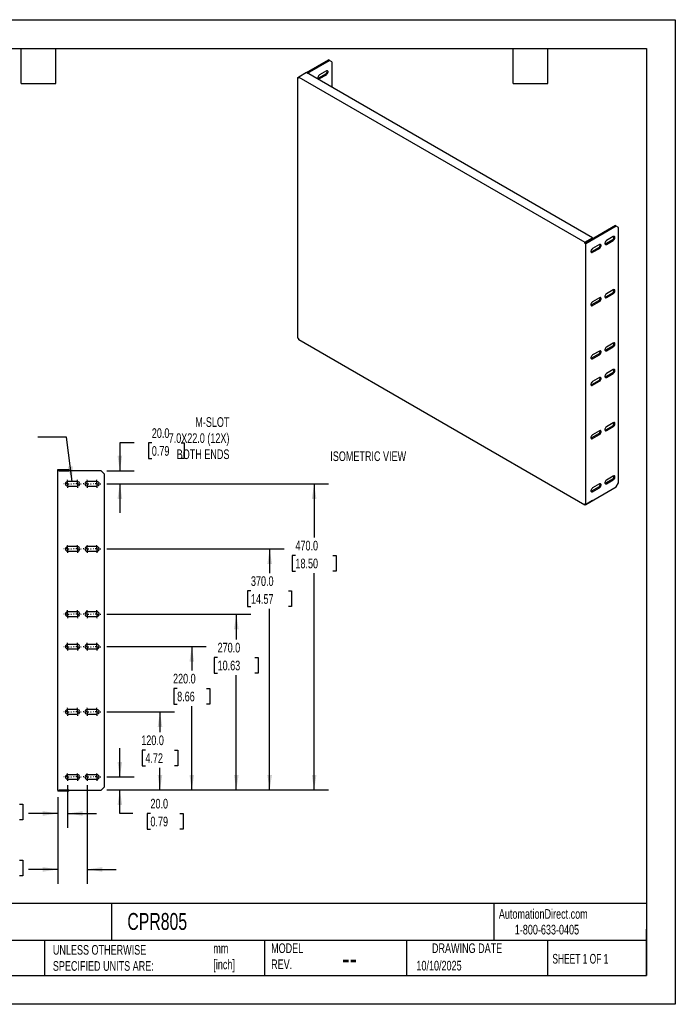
# Model space of a CAD drawing. Header units: millimetres. Extents: x 0 to 1956, y 0 to 1511.
# Tile 2 of 2: x 949 to 1956, y 0 to 1511. Entities that reach past the tile are written whole.
import ezdxf

# ---------------------------------------------------------------- set-up
doc = ezdxf.new("R2010")
doc.units = ezdxf.units.MM
doc.header["$LTSCALE"] = 7
doc.linetypes.add('CENTERX2', pattern=[20.32, 12.7, -2.54, 2.54, -2.54])
doc.layers.add('CENTER', color=40, linetype='CENTERX2')
doc.layers.add('DIMENSIONS', color=140, linetype='Continuous', lineweight=25)
doc.layers.add('TEXT', color=140, linetype='Continuous', lineweight=25)
doc.styles.add('SLDTEXTSTYLE0', font='TXT', dxfattribs={"width": 0.7})
doc.styles.add('SLDTEXTSTYLE1', font='TXT', dxfattribs={"width": 0.65})
doc.dimstyles.new('SLDDIMSTYLE1', dxfattribs={"dimtxt": 15.106055, "dimasz": 23.114, "dimexe": 0, "dimexo": 0.0625, "dimgap": 3.776514, "dimtad": 0, "dimtih": 1, "dimtoh": 1, "dimdec": 1, "dimrnd": 1e-09, "dimzin": 4, "dimdsep": 46, "dimtxsty": 'SLDTEXTSTYLE0', "dimsah": 1, "dimcen": 0.09, "dimadec": 0, "dimazin": 1, "dimtfac": 1, "dimtdec": 1, "dimtmove": 0, "dimatfit": 0, "dimfxl": 0, "dimfrac": 2, "dimtolj": 1, "dimtzin": 12, "dimarcsym": 0})
doc.dimstyles.new('SLDDIMSTYLE2', dxfattribs={"dimtxt": 15.106055, "dimasz": 23.114, "dimexe": 0, "dimexo": 0.0625, "dimgap": 3.776514, "dimtad": 0, "dimtih": 1, "dimtoh": 1, "dimdec": 1, "dimrnd": 1e-09, "dimzin": 4, "dimdsep": 46, "dimtxsty": 'SLDTEXTSTYLE0', "dimsah": 1, "dimcen": 0.09, "dimadec": 0, "dimazin": 1, "dimtfac": 1, "dimtdec": 1, "dimtofl": 0, "dimtmove": 0, "dimatfit": 3, "dimfxl": 0, "dimfrac": 2, "dimtolj": 1, "dimtzin": 12, "dimarcsym": 0})
doc.dimstyles.new('SLDDIMSTYLE3', dxfattribs={"dimtxt": 0.18, "dimasz": 23.114, "dimexe": 0, "dimexo": 0.0625, "dimgap": 0, "dimtad": 0, "dimtih": 1, "dimtoh": 1, "dimdec": 0, "dimrnd": 1e-09, "dimzin": 0, "dimdsep": 46, "dimtxsty": 'Standard', "dimsah": 1, "dimcen": 0.09, "dimadec": 0, "dimazin": 0, "dimtfac": 23.114, "dimtdec": 0, "dimtofl": 0, "dimtmove": 0, "dimatfit": 3, "dimfxl": 0, "dimfrac": 2, "dimtolj": 1, "dimtzin": 0, "dimarcsym": 0})

# ---------------------------------------------------------------- blocks, each defined once
blk = doc.blocks.new('_D_5')
at = {"layer": 'DIMENSIONS'}
for p, q in [((1124.7, 861.8), (1102.9, 861.8)), ((1102.9, 861.8), (1102.9, 819)), ((1152, 861.8), (1146.9, 861.8)), ((1146.9, 861.8), (1146.9, 837.7)), ((1196.9, 861.8), (1201.9, 861.8)), ((1201.9, 861.8), (1201.9, 837.7)), ((1146.9, 837.7), (1152, 837.7)), ((1201.9, 837.7), (1196.9, 837.7)), ((1083.1, 819), (1125.1, 819)), ((1082.7, 799), (1125.1, 799)), ((1102.9, 799), (1102.9, 754.5))]:
    blk.add_line(p, q, dxfattribs=at)
for points in [[(1102.9, 819), (1106.5, 842.1), (1099.3, 842.1)], [(1102.9, 799), (1099.3, 775.8), (1106.5, 775.8)]]:
    blk.add_solid(points, dxfattribs=at)
at = {"layer": 'DIMENSIONS', "char_height": 14.82, "attachment_point": 1, "style": 'SLDTEXTSTYLE0'}
for s, insert in [('20.0', (1152, 884.2)), ('0.79', (1152, 856.8))]:
    blk.add_mtext(s, dxfattribs=dict(at, insert=insert))
blk = doc.blocks.new('_D_6')
at = {"layer": 'DIMENSIONS'}
for p, q in [((1022.7, 336.6), (1022.7, 270.7)), ((1007.7, 318.1), (1007.7, 270.7)), ((904.1, 307), (899, 307)), ((899, 307), (899, 283)), ((949, 307), (954, 307)), ((954, 307), (954, 283)), ((1007.7, 292.9), (962.5, 292.9)), ((1022.7, 292.9), (1067.2, 292.9)), ((899, 283), (904.1, 283)), ((954, 283), (949, 283))]:
    blk.add_line(p, q, dxfattribs=at)
for points in [[(1007.7, 292.9), (984.6, 296.5), (984.6, 289.4)], [(1022.7, 292.9), (1045.8, 289.4), (1045.8, 296.5)]]:
    blk.add_solid(points, dxfattribs=at)
at = {"layer": 'DIMENSIONS', "char_height": 14.82, "attachment_point": 1, "style": 'SLDTEXTSTYLE0'}
for s, insert in [('15.0', (904.1, 329.5)), ('0.59', (904.1, 302.1)), ('SYM.', (901.8, 274.7))]:
    blk.add_mtext(s, dxfattribs=dict(at, insert=insert))
blk = doc.blocks.new('_D_7')
at = {"layer": 'DIMENSIONS'}
for p, q in [((1052.7, 336.6), (1052.7, 184.9)), ((1007.7, 318.1), (1007.7, 184.9)), ((904.1, 221.2), (899, 221.2)), ((899, 221.2), (899, 197.2)), ((949, 221.2), (954, 221.2)), ((954, 221.2), (954, 197.2)), ((899, 197.2), (904.1, 197.2)), ((954, 197.2), (949, 197.2)), ((1007.7, 207.1), (962.5, 207.1)), ((1052.7, 207.1), (1097.2, 207.1))]:
    blk.add_line(p, q, dxfattribs=at)
for points in [[(1007.7, 207.1), (984.6, 210.6), (984.6, 203.5)], [(1052.7, 207.1), (1075.8, 203.5), (1075.8, 210.6)]]:
    blk.add_solid(points, dxfattribs=at)
at = {"layer": 'DIMENSIONS', "char_height": 14.82, "attachment_point": 1, "style": 'SLDTEXTSTYLE0'}
for s, insert in [('45.0', (904.1, 243.7)), ('1.77', (904.1, 216.3)), ('SYM.', (901.8, 188.9))]:
    blk.add_mtext(s, dxfattribs=dict(at, insert=insert))
blk = doc.blocks.new('_D_8')
at = {"layer": 'DIMENSIONS'}
for p, q in [((1102.9, 349), (1102.9, 393.4)), ((1082.7, 349), (1125.1, 349)), ((1083.1, 329), (1125.1, 329)), ((1102.9, 292.9), (1102.9, 329)), ((1122.7, 292.9), (1102.9, 292.9)), ((1149.9, 292.9), (1144.8, 292.9)), ((1144.8, 292.9), (1144.8, 268.9)), ((1194.8, 292.9), (1199.9, 292.9)), ((1199.9, 292.9), (1199.9, 268.9)), ((1144.8, 268.9), (1149.9, 268.9)), ((1199.9, 268.9), (1194.8, 268.9))]:
    blk.add_line(p, q, dxfattribs=at)
for points in [[(1102.9, 349), (1106.5, 372.1), (1099.3, 372.1)], [(1102.9, 329), (1099.3, 305.8), (1106.5, 305.8)]]:
    blk.add_solid(points, dxfattribs=at)
at = {"layer": 'DIMENSIONS', "char_height": 14.82, "attachment_point": 1, "style": 'SLDTEXTSTYLE0'}
for s, insert in [('20.0', (1149.9, 315.4)), ('0.79', (1149.9, 288))]:
    blk.add_mtext(s, dxfattribs=dict(at, insert=insert))
blk = doc.blocks.new('_D_9')
at = {"layer": 'DIMENSIONS'}
for p, q in [((1082.7, 449), (1186.8, 449)), ((1164.5, 449), (1164.5, 417.6)), ((1142.1, 390.2), (1137, 390.2)), ((1137, 390.2), (1137, 366.2)), ((1187, 390.2), (1192.1, 390.2)), ((1192.1, 390.2), (1192.1, 366.2)), ((1137, 366.2), (1142.1, 366.2)), ((1164.5, 329), (1164.5, 362.8)), ((1192.1, 366.2), (1187, 366.2)), ((1083.1, 329), (1186.8, 329))]:
    blk.add_line(p, q, dxfattribs=at)
for points in [[(1164.5, 449), (1161, 425.8), (1168.1, 425.8)], [(1164.5, 329), (1168.1, 352.1), (1161, 352.1)]]:
    blk.add_solid(points, dxfattribs=at)
at = {"layer": 'DIMENSIONS', "char_height": 14.82, "attachment_point": 1, "style": 'SLDTEXTSTYLE0'}
for s, insert in [('120.0', (1135.8, 412.7)), ('4.72', (1142.1, 385.3))]:
    blk.add_mtext(s, dxfattribs=dict(at, insert=insert))
blk = doc.blocks.new('_D_10')
at = {"layer": 'DIMENSIONS'}
for p, q in [((1082.7, 549), (1235.6, 549)), ((1213.4, 549), (1213.4, 512.2)), ((1190.9, 484.8), (1185.8, 484.8)), ((1185.8, 484.8), (1185.8, 460.8)), ((1235.8, 484.8), (1240.9, 484.8)), ((1240.9, 484.8), (1240.9, 460.8)), ((1185.8, 460.8), (1190.9, 460.8)), ((1213.4, 329), (1213.4, 457.4)), ((1240.9, 460.8), (1235.8, 460.8)), ((1083.1, 329), (1235.6, 329))]:
    blk.add_line(p, q, dxfattribs=at)
for points in [[(1213.4, 549), (1209.8, 525.8), (1216.9, 525.8)], [(1213.4, 329), (1216.9, 352.1), (1209.8, 352.1)]]:
    blk.add_solid(points, dxfattribs=at)
at = {"layer": 'DIMENSIONS', "char_height": 14.82, "attachment_point": 1, "style": 'SLDTEXTSTYLE0'}
for s, insert in [('220.0', (1184.6, 507.3)), ('8.66', (1190.9, 479.9))]:
    blk.add_mtext(s, dxfattribs=dict(at, insert=insert))
blk = doc.blocks.new('_D_11')
at = {"layer": 'DIMENSIONS'}
for p, q in [((1082.7, 599), (1303.9, 599)), ((1281.7, 599), (1281.7, 559.8)), ((1253, 532.4), (1247.9, 532.4)), ((1247.9, 532.4), (1247.9, 508.4)), ((1310.4, 532.4), (1315.5, 532.4)), ((1315.5, 532.4), (1315.5, 508.4)), ((1247.9, 508.4), (1253, 508.4)), ((1281.7, 329), (1281.7, 505)), ((1315.5, 508.4), (1310.4, 508.4)), ((1083.1, 329), (1303.9, 329))]:
    blk.add_line(p, q, dxfattribs=at)
for points in [[(1281.7, 599), (1278.2, 575.8), (1285.3, 575.8)], [(1281.7, 329), (1285.3, 352.1), (1278.2, 352.1)]]:
    blk.add_solid(points, dxfattribs=at)
at = {"layer": 'DIMENSIONS', "char_height": 14.82, "attachment_point": 1, "style": 'SLDTEXTSTYLE0'}
for s, insert in [('270.0', (1253, 554.9)), ('10.63', (1253, 527.5))]:
    blk.add_mtext(s, dxfattribs=dict(at, insert=insert))
blk = doc.blocks.new('_D_12')
at = {"layer": 'DIMENSIONS'}
for p, q in [((1082.7, 699), (1355.2, 699)), ((1332.9, 699), (1332.9, 661.9)), ((1304.2, 634.5), (1299.1, 634.5)), ((1299.1, 634.5), (1299.1, 610.5)), ((1361.7, 634.5), (1366.7, 634.5)), ((1366.7, 634.5), (1366.7, 610.5)), ((1299.1, 610.5), (1304.2, 610.5)), ((1332.9, 329), (1332.9, 607.1)), ((1366.7, 610.5), (1361.7, 610.5)), ((1083.1, 329), (1355.2, 329))]:
    blk.add_line(p, q, dxfattribs=at)
for points in [[(1332.9, 699), (1329.4, 675.8), (1336.5, 675.8)], [(1332.9, 329), (1336.5, 352.1), (1329.4, 352.1)]]:
    blk.add_solid(points, dxfattribs=at)
at = {"layer": 'DIMENSIONS', "char_height": 14.82, "attachment_point": 1, "style": 'SLDTEXTSTYLE0'}
for s, insert in [('370.0', (1304.2, 657)), ('14.57', (1304.2, 629.6))]:
    blk.add_mtext(s, dxfattribs=dict(at, insert=insert))
blk = doc.blocks.new('_D_13')
at = {"layer": 'DIMENSIONS'}
for p, q in [((1082.7, 799), (1423.4, 799)), ((1401.2, 799), (1401.2, 716.4)), ((1372.5, 689), (1367.4, 689)), ((1367.4, 689), (1367.4, 665)), ((1429.9, 689), (1435, 689)), ((1435, 689), (1435, 665)), ((1367.4, 665), (1372.5, 665)), ((1435, 665), (1429.9, 665)), ((1401.2, 329), (1401.2, 661.6)), ((1083.1, 329), (1423.4, 329))]:
    blk.add_line(p, q, dxfattribs=at)
for points in [[(1401.2, 799), (1397.7, 775.8), (1404.8, 775.8)], [(1401.2, 329), (1404.8, 352.1), (1397.7, 352.1)]]:
    blk.add_solid(points, dxfattribs=at)
at = {"layer": 'DIMENSIONS', "char_height": 14.82, "attachment_point": 1, "style": 'SLDTEXTSTYLE0'}
for s, insert in [('470.0', (1372.5, 711.5)), ('18.50', (1372.5, 684.1))]:
    blk.add_mtext(s, dxfattribs=dict(at, insert=insert))
blk = doc.blocks.new('SW_CENTERMARKSYMBOL_0')
at = {"layer": 'CENTER', "color": 0}
for p, q in [((-5.08, 0), (-6.04, 0)), ((0, 0), (-2.54, 0)), ((0, 5.08), (0, 6.04)), ((0, 0), (0, 2.54)), ((0, 0), (0, -2.54)), ((0, 0), (2.54, 0)), ((5.08, 0), (6.04, 0)), ((0, -5.08), (0, -6.04))]:
    blk.add_line(p, q, dxfattribs=at)
blk = doc.blocks.new('SW_CENTERMARKSYMBOL_1')
at = {"layer": 'CENTER', "color": 0}
for p, q in [((-5.08, 0), (-6.04, 0)), ((0, 0), (-2.54, 0)), ((0, 5.08), (0, 6.04)), ((0, 0), (0, 2.54)), ((0, 0), (0, -2.54)), ((0, 0), (2.54, 0)), ((5.08, 0), (6.04, 0)), ((0, -5.08), (0, -6.04))]:
    blk.add_line(p, q, dxfattribs=at)
blk = doc.blocks.new('SW_CENTERMARKSYMBOL_2')
at = {"layer": 'CENTER', "color": 0}
for p, q in [((-5.08, 0), (-6.04, 0)), ((0, 0), (-2.54, 0)), ((0, 5.08), (0, 6.04)), ((0, 0), (0, 2.54)), ((0, 0), (0, -2.54)), ((0, 0), (2.54, 0)), ((5.08, 0), (6.04, 0)), ((0, -5.08), (0, -6.04))]:
    blk.add_line(p, q, dxfattribs=at)
blk = doc.blocks.new('SW_CENTERMARKSYMBOL_3')
at = {"layer": 'CENTER', "color": 0}
for p, q in [((-5.08, 0), (-6.04, 0)), ((0, 0), (-2.54, 0)), ((0, 5.08), (0, 6.04)), ((0, 0), (0, 2.54)), ((0, 0), (0, -2.54)), ((0, 0), (2.54, 0)), ((5.08, 0), (6.04, 0)), ((0, -5.08), (0, -6.04))]:
    blk.add_line(p, q, dxfattribs=at)
blk = doc.blocks.new('SW_CENTERMARKSYMBOL_4')
at = {"layer": 'CENTER', "color": 0}
for p, q in [((-5.08, 0), (-6.04, 0)), ((0, 0), (-2.54, 0)), ((0, 5.08), (0, 6.04)), ((0, 0), (0, 2.54)), ((0, 0), (0, -2.54)), ((0, 0), (2.54, 0)), ((5.08, 0), (6.04, 0)), ((0, -5.08), (0, -6.04))]:
    blk.add_line(p, q, dxfattribs=at)
blk = doc.blocks.new('SW_CENTERMARKSYMBOL_5')
at = {"layer": 'CENTER', "color": 0}
for p, q in [((-5.08, 0), (-6.04, 0)), ((0, 0), (-2.54, 0)), ((0, 5.08), (0, 6.04)), ((0, 0), (0, 2.54)), ((0, 0), (0, -2.54)), ((0, 0), (2.54, 0)), ((5.08, 0), (6.04, 0)), ((0, -5.08), (0, -6.04))]:
    blk.add_line(p, q, dxfattribs=at)
blk = doc.blocks.new('SW_CENTERMARKSYMBOL_6')
at = {"layer": 'CENTER', "color": 0}
for p, q in [((-5.08, 0), (-6.04, 0)), ((0, 0), (-2.54, 0)), ((0, 5.08), (0, 6.04)), ((0, 0), (0, 2.54)), ((0, 0), (0, -2.54)), ((0, 0), (2.54, 0)), ((5.08, 0), (6.04, 0)), ((0, -5.08), (0, -6.04))]:
    blk.add_line(p, q, dxfattribs=at)
blk = doc.blocks.new('SW_CENTERMARKSYMBOL_7')
at = {"layer": 'CENTER', "color": 0}
for p, q in [((-5.08, 0), (-6.04, 0)), ((0, 0), (-2.54, 0)), ((0, 5.08), (0, 6.04)), ((0, 0), (0, 2.54)), ((0, 0), (0, -2.54)), ((0, 0), (2.54, 0)), ((5.08, 0), (6.04, 0)), ((0, -5.08), (0, -6.04))]:
    blk.add_line(p, q, dxfattribs=at)
blk = doc.blocks.new('SW_CENTERMARKSYMBOL_8')
at = {"layer": 'CENTER', "color": 0}
for p, q in [((-5.08, 0), (-6.04, 0)), ((0, 0), (-2.54, 0)), ((0, 5.08), (0, 6.04)), ((0, 0), (0, 2.54)), ((0, 0), (0, -2.54)), ((0, 0), (2.54, 0)), ((5.08, 0), (6.04, 0)), ((0, -5.08), (0, -6.04))]:
    blk.add_line(p, q, dxfattribs=at)
blk = doc.blocks.new('SW_CENTERMARKSYMBOL_9')
at = {"layer": 'CENTER', "color": 0}
for p, q in [((-5.08, 0), (-6.04, 0)), ((0, 0), (-2.54, 0)), ((0, 5.08), (0, 6.04)), ((0, 0), (0, 2.54)), ((0, 0), (0, -2.54)), ((0, 0), (2.54, 0)), ((5.08, 0), (6.04, 0)), ((0, -5.08), (0, -6.04))]:
    blk.add_line(p, q, dxfattribs=at)
blk = doc.blocks.new('SW_CENTERMARKSYMBOL_10')
at = {"layer": 'CENTER', "color": 0}
for p, q in [((-5.08, 0), (-6.04, 0)), ((0, 0), (-2.54, 0)), ((0, 5.08), (0, 6.04)), ((0, 0), (0, 2.54)), ((0, 0), (0, -2.54)), ((0, 0), (2.54, 0)), ((5.08, 0), (6.04, 0)), ((0, -5.08), (0, -6.04))]:
    blk.add_line(p, q, dxfattribs=at)
blk = doc.blocks.new('SW_CENTERMARKSYMBOL_11')
at = {"layer": 'CENTER', "color": 0}
for p, q in [((-5.08, 0), (-6.04, 0)), ((0, 0), (-2.54, 0)), ((0, 5.08), (0, 6.04)), ((0, 0), (0, 2.54)), ((0, 0), (0, -2.54)), ((0, 0), (2.54, 0)), ((5.08, 0), (6.04, 0)), ((0, -5.08), (0, -6.04))]:
    blk.add_line(p, q, dxfattribs=at)
blk = doc.blocks.new('SW_CENTERMARKSYMBOL_12')
at = {"layer": 'CENTER', "color": 0}
for p, q in [((-5.08, 0), (-6.04, 0)), ((0, 0), (-2.54, 0)), ((0, 5.08), (0, 6.04)), ((0, 0), (0, 2.54)), ((0, 0), (0, -2.54)), ((0, 0), (2.54, 0)), ((5.08, 0), (6.04, 0)), ((0, -5.08), (0, -6.04))]:
    blk.add_line(p, q, dxfattribs=at)
blk = doc.blocks.new('SW_CENTERMARKSYMBOL_13')
at = {"layer": 'CENTER', "color": 0}
for p, q in [((-5.08, 0), (-6.04, 0)), ((0, 0), (-2.54, 0)), ((0, 5.08), (0, 6.04)), ((0, 0), (0, 2.54)), ((0, 0), (0, -2.54)), ((0, 0), (2.54, 0)), ((5.08, 0), (6.04, 0)), ((0, -5.08), (0, -6.04))]:
    blk.add_line(p, q, dxfattribs=at)
blk = doc.blocks.new('SW_CENTERMARKSYMBOL_14')
at = {"layer": 'CENTER', "color": 0}
for p, q in [((-5.08, 0), (-6.04, 0)), ((0, 0), (-2.54, 0)), ((0, 5.08), (0, 6.04)), ((0, 0), (0, 2.54)), ((0, 0), (0, -2.54)), ((0, 0), (2.54, 0)), ((5.08, 0), (6.04, 0)), ((0, -5.08), (0, -6.04))]:
    blk.add_line(p, q, dxfattribs=at)
blk = doc.blocks.new('SW_CENTERMARKSYMBOL_15')
at = {"layer": 'CENTER', "color": 0}
for p, q in [((-5.08, 0), (-6.04, 0)), ((0, 0), (-2.54, 0)), ((0, 5.08), (0, 6.04)), ((0, 0), (0, 2.54)), ((0, 0), (0, -2.54)), ((0, 0), (2.54, 0)), ((5.08, 0), (6.04, 0)), ((0, -5.08), (0, -6.04))]:
    blk.add_line(p, q, dxfattribs=at)
blk = doc.blocks.new('SW_CENTERMARKSYMBOL_16')
at = {"layer": 'CENTER', "color": 0}
for p, q in [((-5.08, 0), (-6.04, 0)), ((0, 0), (-2.54, 0)), ((0, 5.08), (0, 6.04)), ((0, 0), (0, 2.54)), ((0, 0), (0, -2.54)), ((0, 0), (2.54, 0)), ((5.08, 0), (6.04, 0)), ((0, -5.08), (0, -6.04))]:
    blk.add_line(p, q, dxfattribs=at)
blk = doc.blocks.new('SW_CENTERMARKSYMBOL_17')
at = {"layer": 'CENTER', "color": 0}
for p, q in [((-5.08, 0), (-6.04, 0)), ((0, 0), (-2.54, 0)), ((0, 5.08), (0, 6.04)), ((0, 0), (0, 2.54)), ((0, 0), (0, -2.54)), ((0, 0), (2.54, 0)), ((5.08, 0), (6.04, 0)), ((0, -5.08), (0, -6.04))]:
    blk.add_line(p, q, dxfattribs=at)
blk = doc.blocks.new('SW_CENTERMARKSYMBOL_18')
at = {"layer": 'CENTER', "color": 0}
for p, q in [((-5.08, 0), (-6.04, 0)), ((0, 0), (-2.54, 0)), ((0, 5.08), (0, 6.04)), ((0, 0), (0, 2.54)), ((0, 0), (0, -2.54)), ((0, 0), (2.54, 0)), ((5.08, 0), (6.04, 0)), ((0, -5.08), (0, -6.04))]:
    blk.add_line(p, q, dxfattribs=at)
blk = doc.blocks.new('SW_CENTERMARKSYMBOL_19')
at = {"layer": 'CENTER', "color": 0}
for p, q in [((-5.08, 0), (-6.04, 0)), ((0, 0), (-2.54, 0)), ((0, 5.08), (0, 6.04)), ((0, 0), (0, 2.54)), ((0, 0), (0, -2.54)), ((0, 0), (2.54, 0)), ((5.08, 0), (6.04, 0)), ((0, -5.08), (0, -6.04))]:
    blk.add_line(p, q, dxfattribs=at)
blk = doc.blocks.new('SW_CENTERMARKSYMBOL_20')
at = {"layer": 'CENTER', "color": 0}
for p, q in [((-5.08, 0), (-6.04, 0)), ((0, 0), (-2.54, 0)), ((0, 5.08), (0, 6.04)), ((0, 0), (0, 2.54)), ((0, 0), (0, -2.54)), ((0, 0), (2.54, 0)), ((5.08, 0), (6.04, 0)), ((0, -5.08), (0, -6.04))]:
    blk.add_line(p, q, dxfattribs=at)
blk = doc.blocks.new('SW_CENTERMARKSYMBOL_21')
at = {"layer": 'CENTER', "color": 0}
for p, q in [((-5.08, 0), (-6.04, 0)), ((0, 0), (-2.54, 0)), ((0, 5.08), (0, 6.04)), ((0, 0), (0, 2.54)), ((0, 0), (0, -2.54)), ((0, 0), (2.54, 0)), ((5.08, 0), (6.04, 0)), ((0, -5.08), (0, -6.04))]:
    blk.add_line(p, q, dxfattribs=at)
blk = doc.blocks.new('SW_CENTERMARKSYMBOL_22')
at = {"layer": 'CENTER', "color": 0}
for p, q in [((-5.08, 0), (-6.04, 0)), ((0, 0), (-2.54, 0)), ((0, 5.08), (0, 6.04)), ((0, 0), (0, 2.54)), ((0, 0), (0, -2.54)), ((0, 0), (2.54, 0)), ((5.08, 0), (6.04, 0)), ((0, -5.08), (0, -6.04))]:
    blk.add_line(p, q, dxfattribs=at)
blk = doc.blocks.new('SW_CENTERMARKSYMBOL_23')
at = {"layer": 'CENTER', "color": 0}
for p, q in [((-5.08, 0), (-6.04, 0)), ((0, 0), (-2.54, 0)), ((0, 5.08), (0, 6.04)), ((0, 0), (0, 2.54)), ((0, 0), (0, -2.54)), ((0, 0), (2.54, 0)), ((5.08, 0), (6.04, 0)), ((0, -5.08), (0, -6.04))]:
    blk.add_line(p, q, dxfattribs=at)

msp = doc.modelspace()

# ---------------------------------------------------------------- linework, layer by layer
at = {"color": 7, "linetype": 'Continuous'}
for p, q in [((0.02, 1511.32), (1955.82, 1511.32)), ((1955.82, 1511.32), (1955.82, 0.02)), ((1955.82, 0.02), (0.02, 0.02))]:
    msp.add_line(p, q, dxfattribs=at)
for p, q in [((1389.67, 1430.2), (1423.26, 1449.59)), ((1391.09, 1429.38), (1424.68, 1448.77)), ((1424.68, 1448.77), (1423.26, 1449.59)), ((1428.21, 1446.73), (1424.68, 1448.77)), ((1428.21, 1446.73), (1428.21, 1407.95)), ((1376.24, 1422.44), (1377.65, 1423.26)), ((1376.24, 1022.34), (1376.24, 1422.44)), ((1377.65, 1421.62), (1376.24, 1422.44)), ((1389.67, 1430.2), (1377.65, 1423.26)), ((1377.65, 1421.62), (1377.65, 1423.26)), ((1377.65, 1423.26), (1816.76, 1169.77)), ((1828.78, 1176.71), (1389.67, 1430.2)), ((1418.66, 1427.75), (1408.06, 1421.62)), ((1408.06, 1421.62), (1409.47, 1420.81)), ((1420.08, 1432.65), (1409.47, 1426.52)), ((1409.47, 1420.81), (1420.08, 1426.93)), ((1418.66, 1427.75), (1420.08, 1426.93)), ((1863.79, 1195.28), (1818.18, 1168.95)), ((1865.2, 1194.46), (1818.18, 1167.31)), ((1865.2, 1194.46), (1863.79, 1195.28)), ((1868.74, 1192.42), (1865.2, 1194.46)), ((1868.74, 800.48), (1868.74, 1192.42)), ((1816.76, 1169.77), (1828.78, 1176.71)), ((1816.76, 1168.13), (1816.76, 1169.77)), ((1818.18, 1168.95), (1816.76, 1168.13)), ((1816.76, 1168.13), (1818.18, 1167.31)), ((1818.18, 1168.95), (1828.78, 1175.07)), ((1818.18, 1168.95), (1818.18, 1168.95)), ((1818.18, 1168.95), (1818.18, 1168.95)), ((1818.18, 767.21), (1818.18, 1167.31)), ((1828.78, 1176.71), (1828.78, 1175.07)), ((1839.39, 1166.09), (1828.79, 1159.97)), ((1859.19, 1173.44), (1848.59, 1167.31)), ((1850, 1166.5), (1848.59, 1167.31)), ((1860.61, 1178.34), (1850, 1172.21)), ((1850, 1166.5), (1860.61, 1172.62)), ((1860.61, 1172.62), (1859.19, 1173.44)), ((1837.98, 1161.19), (1827.37, 1155.07)), ((1828.79, 1154.25), (1827.37, 1155.07)), ((1828.79, 1154.25), (1839.39, 1160.37)), ((1839.39, 1160.37), (1837.98, 1161.19)), ((1859.19, 1091.78), (1848.59, 1085.66)), ((1860.61, 1096.68), (1850, 1090.56)), ((1850, 1084.84), (1860.61, 1090.97)), ((1860.61, 1090.97), (1859.19, 1091.78)), ((1837.98, 1079.54), (1827.37, 1073.41)), ((1828.79, 1072.6), (1827.37, 1073.41)), ((1839.39, 1084.43), (1828.79, 1078.31)), ((1828.79, 1072.6), (1839.39, 1078.72)), ((1839.39, 1078.72), (1837.98, 1079.54)), ((1850, 1084.84), (1848.59, 1085.66)), ((1377.65, 1021.52), (1376.24, 1022.34)), ((1377.65, 1019.89), (1377.65, 1021.52)), ((1816.76, 766.39), (1377.65, 1019.89)), ((1860.61, 1015.03), (1850, 1008.9)), ((1837.98, 997.88), (1827.37, 991.76)), ((1839.39, 1002.78), (1828.79, 996.66)), ((1839.39, 997.06), (1837.98, 997.88)), ((1859.19, 1010.13), (1848.59, 1004)), ((1850, 1003.19), (1848.59, 1004)), ((1850, 1003.19), (1860.61, 1009.31)), ((1860.61, 1009.31), (1859.19, 1010.13)), ((1828.79, 990.94), (1827.37, 991.76)), ((1828.79, 990.94), (1839.39, 997.06)), ((1859.19, 969.3), (1848.59, 963.18)), ((1860.61, 974.2), (1850, 968.08)), ((1850, 962.36), (1860.61, 968.48)), ((1860.61, 968.48), (1859.19, 969.3)), ((1837.98, 957.05), (1827.37, 950.93)), ((1839.39, 961.95), (1828.79, 955.83)), ((1828.79, 950.11), (1839.39, 956.24)), ((1839.39, 956.24), (1837.98, 957.05)), ((1850, 962.36), (1848.59, 963.18)), ((1828.79, 950.11), (1827.37, 950.93)), ((1860.61, 892.55), (1850, 886.42)), ((1839.39, 880.3), (1828.79, 874.18)), ((1859.19, 887.65), (1848.59, 881.52)), ((1850, 880.71), (1848.59, 881.52)), ((1850, 880.71), (1860.61, 886.83)), ((1860.61, 886.83), (1859.19, 887.65)), ((1837.98, 875.4), (1827.37, 869.28)), ((1828.79, 868.46), (1827.37, 869.28)), ((1828.79, 868.46), (1839.39, 874.58)), ((1839.39, 874.58), (1837.98, 875.4)), ((1007.72, 820.96), (1024.72, 820.96)), ((1007.72, 818.95), (1007.72, 820.96)), ((1007.72, 328.96), (1007.72, 818.95)), ((1074.22, 818.95), (1007.72, 818.95)), ((1009.72, 818.96), (1024.72, 818.96)), ((1009.72, 818.95), (1009.72, 818.96)), ((1024.72, 820.96), (1024.72, 818.96)), ((1079.22, 813.96), (1074.22, 818.95)), ((1037.72, 802.46), (1022.72, 802.46)), ((1067.72, 802.46), (1052.72, 802.46)), ((1079.22, 333.96), (1079.22, 813.96)), ((1859.19, 805.99), (1848.59, 799.87)), ((1860.61, 810.89), (1850, 804.77)), ((1850, 799.05), (1860.61, 805.18)), ((1860.61, 805.18), (1859.19, 805.99)), ((1022.72, 795.46), (1037.72, 795.46)), ((1052.72, 795.46), (1067.72, 795.46)), ((1818.18, 767.21), (1865.2, 794.36)), ((1837.98, 793.75), (1827.37, 787.62)), ((1828.79, 786.81), (1827.37, 787.62)), ((1839.39, 798.65), (1828.79, 792.52)), ((1828.79, 786.81), (1839.39, 792.93)), ((1839.39, 792.93), (1837.98, 793.75)), ((1850, 799.05), (1848.59, 799.87)), ((1865.2, 794.36), (1868.74, 800.48)), ((1828.78, 773.33), (1816.76, 766.39)), ((1828.78, 773.33), (1828.78, 773.33)), ((1818.18, 767.21), (1816.76, 768.03)), ((1816.76, 768.03), (1816.76, 766.39)), ((1037.72, 702.46), (1022.72, 702.46)), ((1022.72, 695.46), (1037.72, 695.46)), ((1067.72, 702.46), (1052.72, 702.46)), ((1052.72, 695.46), (1067.72, 695.46)), ((1037.72, 602.46), (1022.72, 602.46)), ((1022.72, 595.46), (1037.72, 595.46)), ((1067.72, 602.46), (1052.72, 602.46)), ((1052.72, 595.46), (1067.72, 595.46)), ((1037.72, 552.46), (1022.72, 552.46)), ((1022.72, 545.46), (1037.72, 545.46)), ((1067.72, 552.46), (1052.72, 552.46)), ((1052.72, 545.46), (1067.72, 545.46)), ((1037.72, 452.46), (1022.72, 452.46)), ((1022.72, 445.46), (1037.72, 445.46)), ((1067.72, 452.46), (1052.72, 452.46)), ((1052.72, 445.46), (1067.72, 445.46)), ((1037.72, 352.46), (1022.72, 352.46)), ((1067.72, 352.46), (1052.72, 352.46)), ((1022.72, 345.46), (1037.72, 345.46)), ((1052.72, 345.46), (1067.72, 345.46)), ((1074.22, 328.96), (1079.22, 333.96)), ((1007.72, 328.96), (1074.22, 328.96)), ((1007.72, 328.96), (1007.72, 326.96)), ((1024.72, 326.96), (1007.72, 326.96)), ((1024.72, 328.96), (1009.72, 328.96)), ((1009.72, 328.96), (1009.72, 328.96)), ((1024.72, 326.96), (1024.72, 328.96))]:
    msp.add_line(p, q)
at = {"flags": 128}
for points in [[(1409.47, 1426.52), (1408.63, 1425.86), (1407.88, 1424.94), (1407.33, 1423.86), (1407.03, 1422.75), (1407.03, 1421.76), (1407.33, 1421), (1407.88, 1420.56), (1408.63, 1420.49), (1409.47, 1420.81)], [(1408.06, 1421.62), (1407.21, 1421.31), (1407.16, 1421.3)], [(1420.08, 1426.93), (1420.92, 1427.59), (1421.67, 1428.52), (1422.22, 1429.6), (1422.52, 1430.7), (1422.52, 1431.69), (1422.22, 1432.45), (1421.67, 1432.9), (1420.92, 1432.96), (1420.08, 1432.65)], [(1839.39, 1160.37), (1840.24, 1161.03), (1840.98, 1161.96), (1841.54, 1163.04), (1841.83, 1164.14), (1841.83, 1165.13), (1841.54, 1165.9), (1840.98, 1166.34), (1840.24, 1166.41), (1839.39, 1166.09)], [(1850, 1172.21), (1849.15, 1171.55), (1848.41, 1170.63), (1847.86, 1169.55), (1847.56, 1168.44), (1847.56, 1167.45), (1847.86, 1166.69), (1848.41, 1166.25), (1849.15, 1166.18), (1850, 1166.5)], [(1848.59, 1167.31), (1847.74, 1167), (1847.69, 1166.99)], [(1860.61, 1172.62), (1861.45, 1173.28), (1862.2, 1174.21), (1862.75, 1175.29), (1863.04, 1176.39), (1863.04, 1177.38), (1862.75, 1178.14), (1862.2, 1178.58), (1861.45, 1178.65), (1860.61, 1178.34)], [(1828.79, 1159.97), (1827.94, 1159.3), (1827.2, 1158.38), (1826.64, 1157.3), (1826.35, 1156.2), (1826.35, 1155.2), (1826.64, 1154.44), (1827.2, 1154), (1827.94, 1153.93), (1828.79, 1154.25)], [(1827.37, 1155.07), (1826.53, 1154.75), (1826.48, 1154.74)], [(1850, 1090.56), (1849.15, 1089.9), (1848.41, 1088.97), (1847.86, 1087.89), (1847.56, 1086.79), (1847.56, 1085.8), (1847.86, 1085.03), (1848.41, 1084.59), (1849.15, 1084.53), (1850, 1084.84)], [(1860.61, 1090.97), (1861.45, 1091.63), (1862.2, 1092.55), (1862.75, 1093.63), (1863.04, 1094.73), (1863.04, 1095.73), (1862.75, 1096.49), (1862.2, 1096.93), (1861.45, 1097), (1860.61, 1096.68)], [(1828.79, 1078.31), (1827.94, 1077.65), (1827.2, 1076.72), (1826.64, 1075.65), (1826.35, 1074.54), (1826.35, 1073.55), (1826.64, 1072.79), (1827.2, 1072.35), (1827.94, 1072.28), (1828.79, 1072.6)], [(1827.37, 1073.41), (1826.53, 1073.1), (1826.48, 1073.09)], [(1839.39, 1078.72), (1840.24, 1079.38), (1840.98, 1080.31), (1841.54, 1081.39), (1841.83, 1082.49), (1841.83, 1083.48), (1841.54, 1084.24), (1840.98, 1084.68), (1840.24, 1084.75), (1839.39, 1084.43)], [(1848.59, 1085.66), (1847.74, 1085.34), (1847.69, 1085.34)], [(1860.61, 1009.31), (1861.45, 1009.97), (1862.2, 1010.9), (1862.75, 1011.98), (1863.04, 1013.08), (1863.04, 1014.07), (1862.75, 1014.84), (1862.2, 1015.28), (1861.45, 1015.34), (1860.61, 1015.03)], [(1839.39, 997.06), (1840.24, 997.73), (1840.98, 998.65), (1841.54, 999.73), (1841.83, 1000.83), (1841.83, 1001.83), (1841.54, 1002.59), (1840.98, 1003.03), (1840.24, 1003.1), (1839.39, 1002.78)], [(1850, 1008.9), (1849.15, 1008.24), (1848.41, 1007.32), (1847.86, 1006.24), (1847.56, 1005.14), (1847.56, 1004.14), (1847.86, 1003.38), (1848.41, 1002.94), (1849.15, 1002.87), (1850, 1003.19)], [(1848.59, 1004), (1847.74, 1003.69), (1847.69, 1003.68)], [(1828.79, 996.66), (1827.94, 996), (1827.2, 995.07), (1826.64, 993.99), (1826.35, 992.89), (1826.35, 991.9), (1826.64, 991.13), (1827.2, 990.69), (1827.94, 990.63), (1828.79, 990.94)], [(1827.37, 991.76), (1826.53, 991.44), (1826.48, 991.44)], [(1850, 968.08), (1849.15, 967.42), (1848.41, 966.49), (1847.86, 965.41), (1847.56, 964.31), (1847.56, 963.32), (1847.86, 962.55), (1848.41, 962.11), (1849.15, 962.04), (1850, 962.36)], [(1860.61, 968.48), (1861.45, 969.15), (1862.2, 970.07), (1862.75, 971.15), (1863.04, 972.25), (1863.04, 973.25), (1862.75, 974.01), (1862.2, 974.45), (1861.45, 974.52), (1860.61, 974.2)], [(1828.79, 955.83), (1827.94, 955.17), (1827.2, 954.24), (1826.64, 953.16), (1826.35, 952.06), (1826.35, 951.07), (1826.64, 950.31), (1827.2, 949.87), (1827.94, 949.8), (1828.79, 950.11)], [(1839.39, 956.24), (1840.24, 956.9), (1840.98, 957.82), (1841.54, 958.9), (1841.83, 960.01), (1841.83, 961), (1841.54, 961.76), (1840.98, 962.2), (1840.24, 962.27), (1839.39, 961.95)], [(1848.59, 963.18), (1847.74, 962.86), (1847.69, 962.85)], [(1827.37, 950.93), (1826.53, 950.61), (1826.48, 950.61)], [(1860.61, 886.83), (1861.45, 887.49), (1862.2, 888.42), (1862.75, 889.5), (1863.04, 890.6), (1863.04, 891.59), (1862.75, 892.35), (1862.2, 892.8), (1861.45, 892.86), (1860.61, 892.55)], [(1839.39, 874.58), (1840.24, 875.24), (1840.98, 876.17), (1841.54, 877.25), (1841.83, 878.35), (1841.83, 879.35), (1841.54, 880.11), (1840.98, 880.55), (1840.24, 880.62), (1839.39, 880.3)], [(1850, 886.42), (1849.15, 885.76), (1848.41, 884.84), (1847.86, 883.76), (1847.56, 882.65), (1847.56, 881.66), (1847.86, 880.9), (1848.41, 880.46), (1849.15, 880.39), (1850, 880.71)], [(1848.59, 881.52), (1847.74, 881.21), (1847.69, 881.2)], [(1828.79, 874.18), (1827.94, 873.52), (1827.2, 872.59), (1826.64, 871.51), (1826.35, 870.41), (1826.35, 869.42), (1826.64, 868.65), (1827.2, 868.21), (1827.94, 868.14), (1828.79, 868.46)], [(1827.37, 869.28), (1826.53, 868.96), (1826.48, 868.95)], [(1850, 804.77), (1849.15, 804.11), (1848.41, 803.18), (1847.86, 802.1), (1847.56, 801), (1847.56, 800.01), (1847.86, 799.24), (1848.41, 798.8), (1849.15, 798.74), (1850, 799.05)], [(1860.61, 805.18), (1861.45, 805.84), (1862.2, 806.76), (1862.75, 807.84), (1863.04, 808.94), (1863.04, 809.94), (1862.75, 810.7), (1862.2, 811.14), (1861.45, 811.21), (1860.61, 810.89)], [(1828.79, 792.52), (1827.94, 791.86), (1827.2, 790.94), (1826.64, 789.86), (1826.35, 788.75), (1826.35, 787.76), (1826.64, 787), (1827.2, 786.56), (1827.94, 786.49), (1828.79, 786.81)], [(1827.37, 787.62), (1826.53, 787.31), (1826.48, 787.3)], [(1839.39, 792.93), (1840.24, 793.59), (1840.98, 794.52), (1841.54, 795.6), (1841.83, 796.7), (1841.83, 797.69), (1841.54, 798.45), (1840.98, 798.9), (1840.24, 798.96), (1839.39, 798.65)], [(1848.59, 799.87), (1847.74, 799.55), (1847.69, 799.55)]]:
    msp.add_lwpolyline(points, dxfattribs=at)
for centre, radius, start, end in [((1416.36, 1431.89), 4.74, 299.09059, 13.2284), ((1835.68, 1165.33), 4.74, 299.09059, 13.2284), ((1856.89, 1177.57), 4.74, 299.09059, 13.2284), ((1856.89, 1095.92), 4.74, 299.09059, 13.2284), ((1835.68, 1083.67), 4.74, 299.09059, 13.2284), ((1856.89, 1014.27), 4.74, 299.09059, 13.2284), ((1835.68, 1002.02), 4.74, 299.09059, 13.2284), ((1856.89, 973.44), 4.74, 299.09058, 13.2284), ((1835.68, 961.19), 4.74, 299.09058, 13.2284), ((1856.89, 891.79), 4.74, 299.09058, 13.2284), ((1835.68, 879.54), 4.74, 299.09058, 13.2284), ((1022.72, 798.96), 3.5, 90, 269.99999), ((1037.72, 798.96), 3.5, 270.00001, 90.00001), ((1052.72, 798.96), 3.5, 90, 269.99999), ((1067.72, 798.96), 3.5, 270.00001, 90.00001), ((1856.89, 810.13), 4.74, 299.09058, 13.2284), ((1835.68, 797.88), 4.74, 299.09058, 13.2284), ((1022.72, 698.96), 3.5, 90, 269.99999), ((1037.72, 698.96), 3.5, 270.00001, 90.00001), ((1052.72, 698.96), 3.5, 90, 269.99999), ((1067.72, 698.96), 3.5, 270.00001, 90.00001), ((1022.72, 598.96), 3.5, 90, 269.99999), ((1037.72, 598.96), 3.5, 270.00001, 90.00001), ((1052.72, 598.96), 3.5, 90, 269.99999), ((1067.72, 598.96), 3.5, 270.00001, 90.00001), ((1022.72, 548.96), 3.5, 90.00001, 270), ((1037.72, 548.96), 3.5, 269.99999, 89.99999), ((1052.72, 548.96), 3.5, 90.00001, 270), ((1067.72, 548.96), 3.5, 269.99999, 89.99999), ((1022.72, 448.96), 3.5, 90.00001, 270), ((1037.72, 448.96), 3.5, 269.99999, 89.99999), ((1052.72, 448.96), 3.5, 90.00001, 270), ((1067.72, 448.96), 3.5, 269.99999, 89.99999), ((1022.72, 348.96), 3.5, 90.00001, 270), ((1037.72, 348.96), 3.5, 269.99999, 89.99999), ((1052.72, 348.96), 3.5, 90.00001, 270), ((1067.72, 348.96), 3.5, 269.99999, 89.99999)]:
    msp.add_arc(centre, radius, start, end)
at = {"layer": 'TEXT'}
for p, q in [((44.45, 1466.85), (1911.35, 1466.85)), ((951.23, 1413.51), (951.23, 1466.85)), ((1004.57, 1413.51), (1004.57, 1466.85)), ((1706.88, 1413.51), (1706.88, 1466.85)), ((1760.22, 1413.51), (1760.22, 1466.85)), ((1911.35, 1466.85), (1911.35, 44.45)), ((951.23, 1413.51), (1004.57, 1413.51)), ((1706.88, 1413.51), (1760.22, 1413.51)), ((1911.35, 154.88), (44.45, 154.88)), ((1090.31, 154.88), (1090.31, 97.79)), ((1677.03, 154.88), (1677.03, 97.79)), ((1911.35, 44.45), (1911.35, 115.57)), ((1911.35, 97.79), (44.45, 97.79)), ((986.98, 97.79), (986.98, 44.45)), ((1325.1, 97.79), (1325.1, 44.45)), ((1543.26, 97.79), (1543.26, 44.45)), ((1759.44, 97.79), (1759.44, 44.45)), ((44.45, 44.45), (1911.35, 44.45))]:
    msp.add_line(p, q, dxfattribs=at)

# ---------------------------------------------------------------- block references
at = {"layer": 'CENTER'}
for name, p in [('SW_CENTERMARKSYMBOL_0', (1022.72, 798.96)), ('SW_CENTERMARKSYMBOL_1', (1037.72, 798.96)), ('SW_CENTERMARKSYMBOL_2', (1052.72, 798.96)), ('SW_CENTERMARKSYMBOL_3', (1067.72, 798.96)), ('SW_CENTERMARKSYMBOL_4', (1022.72, 698.96)), ('SW_CENTERMARKSYMBOL_5', (1037.72, 698.96)), ('SW_CENTERMARKSYMBOL_6', (1052.72, 698.96)), ('SW_CENTERMARKSYMBOL_7', (1067.72, 698.96)), ('SW_CENTERMARKSYMBOL_8', (1022.72, 598.96)), ('SW_CENTERMARKSYMBOL_9', (1037.72, 598.96)), ('SW_CENTERMARKSYMBOL_10', (1052.72, 598.96)), ('SW_CENTERMARKSYMBOL_11', (1067.72, 598.96)), ('SW_CENTERMARKSYMBOL_12', (1022.72, 548.96)), ('SW_CENTERMARKSYMBOL_13', (1037.72, 548.96)), ('SW_CENTERMARKSYMBOL_14', (1052.72, 548.96)), ('SW_CENTERMARKSYMBOL_15', (1067.72, 548.96)), ('SW_CENTERMARKSYMBOL_16', (1022.72, 448.96)), ('SW_CENTERMARKSYMBOL_17', (1037.72, 448.96)), ('SW_CENTERMARKSYMBOL_18', (1052.72, 448.96)), ('SW_CENTERMARKSYMBOL_19', (1067.72, 448.96)), ('SW_CENTERMARKSYMBOL_20', (1022.72, 348.96)), ('SW_CENTERMARKSYMBOL_21', (1037.72, 348.96)), ('SW_CENTERMARKSYMBOL_22', (1052.72, 348.96)), ('SW_CENTERMARKSYMBOL_23', (1067.72, 348.96))]:
    msp.add_blockref(name, p, dxfattribs=at)

# ---------------------------------------------------------------- texts
at = {"color": 179, "linetype": 'Continuous', "lineweight": 18, "char_height": 14.8167, "attachment_point": 1, "style": 'SLDTEXTSTYLE0'}
for s, insert in [('AutomationDirect.com', (1684.86, 146.14)), ('1-800-633-0405', (1709.34, 122.06))]:
    msp.add_mtext(s, dxfattribs=dict(at, insert=insert))
at = {"layer": 'DIMENSIONS', "char_height": 14.8167, "style": 'SLDTEXTSTYLE0'}
for s, insert, attachment_point in [('M-SLOT^J7.0X22.0 (12X)^JBOTH ENDS', (1271.17, 901.15), 3), ('ISOMETRIC VIEW', (1426.08, 848.71), 1)]:
    msp.add_mtext(s, dxfattribs=dict(at, insert=insert, attachment_point=attachment_point))
at = {"layer": 'TEXT'}
for s, insert, char_height, attachment_point, style in [('CPR805', (1114.45, 140.16), 25.929, 1, 'SLDTEXTSTYLE0'), ('UNLESS OTHERWISE ^JSPECIFIED UNITS ARE:', (1000.08, 90.98), 14.8167, 1, 'SLDTEXTSTYLE0'), ('MODEL ^JREV.', (1335.14, 93.55), 14.8167, 1, 'SLDTEXTSTYLE0'), ('DRAWING DATE', (1636.08, 93.55), 14.8167, 2, 'SLDTEXTSTYLE0'), ('mm^J[inch]', (1246.45, 93.3), 14.817, 1, 'SLDTEXTSTYLE0'), ('SHEET 1 OF 1', (1767.09, 77.36), 14.8167, 1, 'SLDTEXTSTYLE1'), ('--', (1444.09, 89.14), 37.042, 1, 'SLDTEXTSTYLE0'), ('10/10/2025', (1558.29, 66.76), 14.817, 1, 'SLDTEXTSTYLE0')]:
    msp.add_mtext(s, dxfattribs=dict(at, insert=insert, char_height=char_height, attachment_point=attachment_point, style=style))

# ---------------------------------------------------------------- dimensions: what is measured, and where the dimension line sits
at = {"layer": 'DIMENSIONS'}
for base, p1, p2, dimstyle, picture, middle in [((1102.9, 818.95), (1073.76, 798.96), (1074.22, 818.95), 'SLDDIMSTYLE1', '_D_5', (1102.9, 861.76)), ((1401.22, 798.96), (1074.22, 328.96), (1073.76, 798.96), 'SLDDIMSTYLE2', '_D_13', (1401.22, 688.99)), ((1332.93, 698.96), (1074.22, 328.96), (1073.76, 698.96), 'SLDDIMSTYLE2', '_D_12', (1332.93, 634.49)), ((1281.72, 598.96), (1074.22, 328.96), (1073.76, 598.96), 'SLDDIMSTYLE2', '_D_11', (1281.72, 532.41)), ((1213.36, 548.96), (1074.22, 328.96), (1073.76, 548.96), 'SLDDIMSTYLE2', '_D_10', (1213.36, 484.8)), ((1164.54, 448.96), (1074.22, 328.96), (1073.76, 448.96), 'SLDDIMSTYLE2', '_D_9', (1164.54, 390.2)), ((1102.9, 328.96), (1073.76, 348.96), (1074.22, 328.96), 'SLDDIMSTYLE1', '_D_8', (1102.9, 292.92))]:
    dim = msp.add_linear_dim(base=base, p1=p1, p2=p2, angle=90, dimstyle=dimstyle, dxfattribs=at)
    dim.commit()
    dim.dimension.update_dxf_attribs({"geometry": picture, "text_midpoint": middle, "dimtype": 160})
for base, p1, picture, middle in [((1007.72, 292.92), (1022.72, 345.46), '_D_6', (926.53, 292.92)), ((1007.72, 207.08), (1052.72, 345.46), '_D_7', (926.53, 207.08))]:
    dim = msp.add_linear_dim(base=base, p1=p1, p2=(1007.72, 326.96), text='<>\\PSYM.', dimstyle='SLDDIMSTYLE1', dxfattribs=at)
    dim.commit()
    dim.dimension.update_dxf_attribs({"geometry": picture, "text_midpoint": middle, "dimtype": 160})

# ---------------------------------------------------------------- leaders
msp.add_leader([(1029.54, 802.46), (1021.23, 870.37), (976.78, 870.37)], dimstyle='SLDDIMSTYLE3', dxfattribs=at)

doc.saveas('drawing.dxf')
